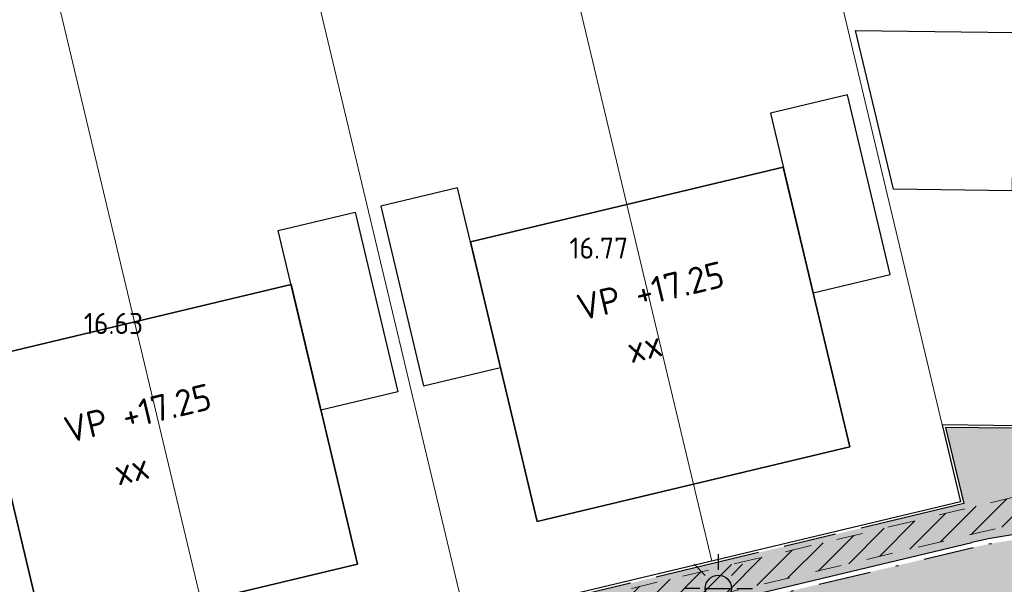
# Model space of a CAD drawing. Header units: metres. Extents: x 174255 to 175175, y 462028 to 462911.
# Tile 75 of 256: x 174523 to 174560, y 462589 to 462611. Entities that reach past the tile are written whole.
import ezdxf
from ezdxf.enums import TextEntityAlignment as Align

# ---------------------------------------------------------------- set-up
doc = ezdxf.new("R2010")
doc.units = ezdxf.units.M
for name, pattern in [('NLCS-HIDDEN', [4, 2, -2]), ('VH-GELEIDEBAND_50X200', [8, 4, -2, 0, -2]), ('VH-OPSLUITBAND_100X200', [16, 8, -2, 4, -2])]:
    doc.linetypes.add(name, pattern=pattern)
for name, color, linetype, lineweight in [('B-ME-AL-PEIL_MAAIVELD-T20', 8, 'Continuous', 20), ('B-WE-KL-TRACE_WENSTRACE-A', 252, 'Continuous', 20), ('B-WE-KL-TRACE_WENSTRACE-G', 252, 'NLCS-HIDDEN', 20), ('N-PV-KG-GRENS_PERCEEL-G', 1, 'Continuous', 20), ('N-PV-KG-GRENS_UITGEEFBAAR-GEBIED-G', 170, 'Continuous', 30), ('N-WE-IE-MEUBILAIR_WEGMEUBILAIR-LICHTMAST-PAALTOP-6.00-S', 5, 'Continuous', 25), ('N-WE-OG-BEBOUWING_GARAGE-G', 142, 'Continuous', 25), ('N-WE-OG-BEBOUWING_WONINGBOUW-G', 7, 'Continuous', 35), ('N-WE-OG-BEBOUWING_WONINGBOUW_HUISNUMMER-T20', 7, 'Continuous', 25), ('N-WE-OG-BEBOUWING_WONINGBOUW_VLOERPEIL-T20', 7, 'Continuous', 25), ('N-WE-VH-KANTOPSLUITING_ACHTERKANTBAND-G', 50, 'Continuous', 25), ('N-WE-VH-KANTOPSLUITING_GELEIDEBAND_50-200X200-G', 210, 'VH-GELEIDEBAND_50X200', 25), ('N-WE-VH-KANTOPSLUITING_OPSLUITBAND_100X200-G', 152, 'VH-OPSLUITBAND_100X200', 25), ('N-WE-VH-VERHARDING_STRAATBAKSTEEN_DIKFORMAAT_ROOD-TROTTOIR-V', 33, 'Continuous', 25), ('N-WE-VH-VERHARDING_STRAATBAKSTEEN_DIKFORMAAT_ROOD-WATERPASSEREND-V', 55, 'Continuous', 25)]:
    doc.layers.add(name, color=color, linetype=linetype, lineweight=lineweight)
doc.styles.add('NLCS-ISO-M500-T20', font='NLCS-ISO.ttf', dxfattribs={"height": 1})

# ---------------------------------------------------------------- blocks, each defined once
blk = doc.blocks.new('lichtmast 5.00 m')
blk.add_hatch(color=256).paths.add_polyline_path([(-0.2500000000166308, 0, 1), (0.2500000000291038, 0)])
for p, q in [((0, 0.3499999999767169), (0, 0.6500000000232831)), ((-0.2474873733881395, 0.2474873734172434), (-0.4596194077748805, 0.4596194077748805)), ((0.2474873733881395, 0.247487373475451), (0.4596194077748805, 0.4596194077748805)), ((-0.3500000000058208, 0), (-0.6499999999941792, 0)), ((-0.2500000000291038, 0), (0.2500000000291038, 0)), ((0.3500000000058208, 0), (0.6499999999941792, 0)), ((-0.2474873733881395, -0.2474873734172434), (-0.4596194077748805, -0.4596194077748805)), ((0, -0.6500000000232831), (0, -0.3499999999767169)), ((0.2474873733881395, -0.247487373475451), (0.459619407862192, -0.4596194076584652))]:
    blk.add_line(p, q)
blk.add_circle((0, 0), 0.2500000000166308)

msp = doc.modelspace()

# ---------------------------------------------------------------- hatches: boundary and pattern name
at = {"layer": 'B-WE-KL-TRACE_WENSTRACE-A'}
h = msp.add_hatch(dxfattribs=at)
h.set_pattern_fill('AKL-WENSTRACE', color=256, scale=5, pattern_type=2)
h.set_pattern_definition([(45, (7009.968226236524, -5333.280170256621), (-0.4419417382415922, 0.4419417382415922), [])])
edge = h.paths.add_edge_path()
edge.add_line((174561.1605458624, 462532.0989702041), (174561.0658023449, 462524.9997435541))
edge.add_line((174561.0658023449, 462524.9997435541), (174533.2316158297, 462525.3712118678))
edge.add_line((174533.2316158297, 462525.3712118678), (174531.9525033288, 462540.8590575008))
edge.add_arc((174457.7047188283, 462534.7270267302), 74.50057251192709, 4.721271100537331, 10.37402687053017)
edge.add_line((174530.9874455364, 462548.1425875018), (174544.1329476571, 462551.271554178))
edge.add_line((174544.1329476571, 462551.271554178), (174535.9280328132, 462585.6910932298))
edge.add_line((174535.9280328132, 462585.6910932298), (174534.9558274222, 462585.456952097))
edge.add_line((174534.9558274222, 462585.456952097), (174542.9514576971, 462551.9153598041))
edge.add_line((174542.9514576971, 462551.9153598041), (174532.1318001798, 462549.3400037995))
edge.add_line((174532.1318001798, 462549.3400037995), (174514.6897295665, 462547.8994954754))
edge.add_line((174514.6897295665, 462547.8994954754), (174503.1916710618, 462543.9082026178))
edge.add_line((174503.1916710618, 462543.9082026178), (174492.5572720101, 462565.7406922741))
edge.add_line((174492.5572720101, 462565.7406922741), (174491.6423641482, 462565.3354025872))
edge.add_line((174491.6423641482, 462565.3354025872), (174502.6812554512, 462542.672487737))
edge.add_line((174502.6812554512, 462542.672487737), (174514.898133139, 462546.9133025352))
edge.add_line((174514.898133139, 462546.9133025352), (174529.9727263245, 462548.1582852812))
edge.add_arc((174457.7283650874, 462534.6297139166), 73.50013587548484, 4.721245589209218, 10.606441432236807, ccw=False)
edge.add_line((174530.9791102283, 462540.6793676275), (174532.8609677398, 462517.8933197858))
edge.add_line((174532.8609677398, 462517.8933197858), (174519.7026749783, 462516.8066007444))
edge.add_line((174519.7026749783, 462516.8066007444), (174520.5656463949, 462509.8115966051))
edge.add_line((174520.5656463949, 462509.8115966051), (174521.5581221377, 462509.9340380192))
edge.add_line((174521.5581221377, 462509.9340380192), (174520.8226348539, 462515.8956915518))
edge.add_line((174520.8226348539, 462515.8956915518), (174533.9398826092, 462516.9790207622))
edge.add_line((174533.9398826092, 462516.9790207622), (174533.3294904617, 462524.369816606))
edge.add_line((174533.3294904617, 462524.369816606), (174562.0768783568, 462523.9861609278))
edge.add_line((174562.0768783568, 462523.9861609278), (174562.1716244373, 462531.0855834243))
edge.add_line((174562.1716244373, 462531.0855834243), (174592.9443543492, 462530.6751003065))
edge.add_line((174592.9443543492, 462530.6751003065), (174593.9421617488, 462530.8117859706))
edge.add_line((174593.9421617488, 462530.8117859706), (174593.6844746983, 462531.7996495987))
edge.add_line((174593.6844746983, 462531.7996495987), (174594.3033468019, 462578.1946979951))
edge.add_line((174594.3033468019, 462578.1946979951), (174594.7134778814, 462578.9431135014))
edge.add_line((174594.7134778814, 462578.9431135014), (174594.958302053, 462597.2904152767))
edge.add_line((174594.958302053, 462597.2904152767), (174594.5584503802, 462597.2957508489))
edge.add_line((174594.5584503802, 462597.2957508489), (174594.8775345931, 462621.2165697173))
edge.add_line((174594.8775345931, 462621.2165697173), (174600.3170870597, 462627.9729559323))
edge.add_arc((174655.7627324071, 462618.2020597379), 56.3000000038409, 160.1144639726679, 170.0056796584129, ccw=False)
edge.add_line((174602.8196748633, 462637.3520638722), (174601.8793008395, 462637.6922060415))
edge.add_arc((174655.762732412, 462618.2020597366), 57.30000000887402, 160.1144639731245, 169.7474836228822)
edge.add_line((174599.3776482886, 462628.4007012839), (174593.8822257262, 462621.5749196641))
edge.add_line((174593.8822257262, 462621.5749196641), (174593.5585394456, 462597.3090971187))
edge.add_line((174593.5585394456, 462597.3090971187), (174576.797482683, 462597.5326759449))
edge.add_line((174576.797482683, 462597.5326759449), (174576.761245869, 462594.8161070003))
edge.add_line((174576.761245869, 462594.8161070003), (174561.8637666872, 462595.0148272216))
edge.add_line((174561.8637666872, 462595.0148272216), (174561.8355865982, 462592.902247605))
edge.add_line((174561.8355865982, 462592.902247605), (174520.4699462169, 462583.0442731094))
edge.add_line((174520.4699462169, 462583.0442731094), (174513.374465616, 462612.8097460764))
edge.add_line((174513.374465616, 462612.8097460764), (174505.3179127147, 462610.8895252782))
edge.add_arc((174511.4138291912, 462585.3131868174), 26.29276110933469, 103.4058786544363, 117.4871049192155)
edge.add_line((174499.2784323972, 462608.6378825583), (174483.0795162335, 462600.2105934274))
edge.add_line((174483.0795162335, 462600.2105934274), (174483.5053150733, 462599.304880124))
edge.add_line((174483.5053150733, 462599.304880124), (174499.7399512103, 462607.7507521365))
edge.add_arc((174511.413878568, 462585.3130543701), 25.29290139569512, 103.4059164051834, 117.4871426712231, ccw=False)
edge.add_line((174505.5497610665, 462609.9167733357), (174512.6335959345, 462611.6051538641))
edge.add_line((174512.6335959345, 462611.6051538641), (174519.7290700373, 462581.8397081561))
edge.add_line((174519.7290700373, 462581.8397081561), (174562.8251084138, 462592.1100591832))
edge.add_line((174562.8251084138, 462592.1100591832), (174562.8503397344, 462594.0015781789))
edge.add_line((174562.8503397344, 462594.0015781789), (174577.7478189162, 462593.8028579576))
edge.add_line((174577.7478189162, 462593.8028579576), (174577.7840557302, 462596.5194269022))
edge.add_line((174577.7840557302, 462596.5194269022), (174593.9450484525, 462596.3038524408))
edge.add_line((174593.9450484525, 462596.3038524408), (174593.7168884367, 462579.2053746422))
edge.add_line((174593.7168884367, 462579.2053746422), (174593.3068688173, 462578.4571625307))
edge.add_line((174593.3068688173, 462578.4571625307), (174592.6826168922, 462531.6784914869))
edge.add_line((174592.6826168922, 462531.6784914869), (174561.1605458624, 462532.0989702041))
at = {"layer": 'N-WE-VH-VERHARDING_STRAATBAKSTEEN_DIKFORMAAT_ROOD-TROTTOIR-V'}
h = msp.add_hatch(color=256, dxfattribs=at)
h.dxf.hatch_style = 1
h.paths.add_polyline_path([(174593.3611130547, 462597.5117484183), (174578.4000079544, 462597.7113173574), (174578.7493025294, 462623.8969195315), (174576.952009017, 462624.1118217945), (174576.5639312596, 462595.0187568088), (174558.0606195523, 462595.265575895), (174558.749682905, 462592.3749617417), (174520.6181235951, 462583.2851771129), (174513.8472757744, 462611.6888186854), (174512.0963212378, 462611.2714960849), (174519.2197153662, 462581.3893125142), (174526.5298677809, 462583.1319260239), (174526.6420099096, 462583.2266496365), (174527.0275507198, 462582.7702125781), (174527.9172288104, 462583.3075402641, -0.05888165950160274), (174529.2834025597, 462583.8087728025), (174559.0565990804, 462590.9060945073, -0.06191659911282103), (174562.783947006, 462591.3190357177), (174563.1145246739, 462591.3146260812), (174563.1463116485, 462593.697603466), (174573.1949219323, 462593.5635632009), (174573.1631349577, 462591.180585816), (174578.3119771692, 462591.1119044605), (174578.3719981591, 462595.6115041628), (174591.7708061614, 462595.4327749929), (174593.3330933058, 462595.4119280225)])
at = {"layer": 'N-WE-VH-VERHARDING_STRAATBAKSTEEN_DIKFORMAAT_ROOD-WATERPASSEREND-V'}
h = msp.add_hatch(color=256, dxfattribs=at)
h.dxf.hatch_style = 1
edge = h.paths.add_edge_path()
edge.add_line((174591.5530851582, 462523.0927340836), (174533.8730896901, 462523.862517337))
edge.add_line((174533.8730896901, 462523.862517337), (174532.4694761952, 462540.8578549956))
edge.add_arc((174457.7239552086, 462534.6847608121), 74.99999999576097, 4.721237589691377, 13.40791368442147)
edge.add_line((174530.6797447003, 462552.0759303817), (174524.895901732, 462576.3390961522))
edge.add_arc((174530.7215817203, 462577.7773921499), 6.000603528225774, 127.8409441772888, 193.8683561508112, ccw=False)
edge.add_line((174527.0403821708, 462582.5161696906), (174527.1582366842, 462582.6154950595))
edge.add_line((174527.1582366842, 462582.6154950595), (174528.0142314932, 462583.1324794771))
edge.add_line((174528.0142314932, 462583.1324794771), (174529.329779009, 462583.6142240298))
edge.add_line((174529.329779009, 462583.6142240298), (174559.1029755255, 462590.7115457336))
edge.add_arc((174562.5812094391, 462576.1203878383), 14.99999999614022, 89.23576635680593, 103.40791368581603, ccw=False)
edge.add_line((174562.7812794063, 462591.1190535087), (174593.270382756, 462590.7123537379))
edge.add_line((174593.270382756, 462590.7123537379), (174593.1969978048, 462585.212843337))
edge.add_line((174593.1969978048, 462585.212843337), (174562.7700697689, 462585.6187137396))
edge.add_arc((174562.6366897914, 462575.619603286), 10.00000000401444, 89.23576636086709, 103.407913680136)
edge.add_line((174560.3178671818, 462585.3470418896), (174535.9552226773, 462579.5394852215))
edge.add_arc((174537.3465162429, 462573.7030220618), 5.99999999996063, 103.4079136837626, 193.4079136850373)
edge.add_line((174531.5100530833, 462572.3117284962), (174536.6099553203, 462550.9176875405))
edge.add_arc((174537.2308525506, 462550.1337955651), 0.9999999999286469, 128.381684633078, 191.0349737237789)
edge.add_arc((174457.7284996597, 462534.6297352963), 80.00000000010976, 4.7212376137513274, 11.034973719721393, ccw=False)
edge.add_line((174537.4570553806, 462541.214369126), (174538.0335241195, 462534.2343272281))
edge.add_arc((174544.0131657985, 462534.7281747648), 5.999999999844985, 184.721237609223, 269.2354177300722)
edge.add_line((174543.9331013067, 462528.7287089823), (174591.6198052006, 462528.0922611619))
edge.add_line((174591.6198052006, 462528.0922611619), (174591.5530851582, 462523.0927340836))

# ---------------------------------------------------------------- linework, layer by layer
at = {"layer": 'B-WE-KL-TRACE_WENSTRACE-G', "ltscale": 0.5, "flags": 128}
msp.add_lwpolyline([(174483.0795162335, 462600.2105934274), (174499.2784323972, 462608.6378825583, -0.0615183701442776), (174505.3179127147, 462610.8895252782), (174513.374465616, 462612.8097460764), (174520.4699462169, 462583.0442731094), (174561.8355865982, 462592.902247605), (174561.8637666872, 462595.0148272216), (174576.761245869, 462594.8161070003), (174576.797482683, 462597.5326759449), (174593.5585394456, 462597.3090971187), (174593.8822257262, 462621.5749196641), (174599.3776482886, 462628.4007012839, -0.04205674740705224), (174601.8793008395, 462637.6922060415, 0.04205674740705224)], format="xyb", dxfattribs=at)
msp.add_lwpolyline([(174561.0658049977, 462524.9997435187), (174561.1605458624, 462532.0989702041), (174592.6826168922, 462531.6784914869), (174593.3068688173, 462578.4571625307), (174593.7168884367, 462579.2053746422), (174593.9450484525, 462596.3038524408), (174577.7840557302, 462596.5194269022), (174577.7478189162, 462593.8028579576), (174562.8503397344, 462594.0015781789), (174562.8251084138, 462592.1100591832), (174535.9259936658, 462585.6996474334), (174544.1329476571, 462551.271554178), (174530.9874455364, 462548.1425875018, -0.02466980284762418), (174531.9525033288, 462540.8590575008), (174533.2316158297, 462525.3712118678)], format="xyb", close=True, dxfattribs=at)
at = {"layer": 'N-PV-KG-GRENS_PERCEEL-G'}
for points in [[(174551.9046347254, 462620.6586198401), (174557.9335735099, 462595.3672794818)], [(174549.1934393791, 462590.1997505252), (174542.4688952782, 462618.4091485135)], [(174539.8552572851, 462587.9737182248), (174533.1307361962, 462616.1830196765)], [(174530.5165540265, 462585.7475626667), (174523.7920574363, 462613.9567613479)]]:
    msp.add_lwpolyline(points, dxfattribs=at)
at = {"layer": 'N-PV-KG-GRENS_UITGEEFBAAR-GEBIED-G'}
msp.add_lwpolyline([(174558.6292202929, 462592.4490479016), (174520.692209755, 462583.405639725), (174513.9677381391, 462611.6147335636), (174558.7695807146, 462622.2950826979, -0.03141018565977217), (174561.8616235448, 462622.8297133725), (174572.1672484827, 462623.9513728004, -0.04701247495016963), (174576.8507717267, 462624.0197326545), (174576.4652739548, 462595.1200817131), (174557.9335735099, 462595.3672794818)], format="xyb", close=True, dxfattribs=at)
at = {"layer": 'N-WE-OG-BEBOUWING_GARAGE-G'}
for points in [[(174556.0814598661, 462604.2927769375), (174554.6464923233, 462610.3124520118), (174560.6654334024, 462610.2321642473), (174560.5854054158, 462604.2326979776)], [(174554.3354493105, 462607.8738182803), (174551.4172177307, 462607.1781714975), (174553.0403935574, 462600.3689644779), (174555.9586251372, 462601.0646112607)], [(174539.5497416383, 462604.3492128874), (174536.6315100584, 462603.6535661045), (174538.2546870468, 462596.8443542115), (174541.1729186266, 462597.5400009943)], [(174534.3637132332, 462595.9168254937), (174532.7405374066, 462602.7260325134), (174535.6587689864, 462603.4216792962), (174537.281944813, 462596.6124722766)]]:
    msp.add_lwpolyline(points, close=True, dxfattribs=at)
at = {"layer": 'N-WE-OG-BEBOUWING_WONINGBOUW-G'}
for points in [[(174554.4318518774, 462594.5318101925), (174551.9043352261, 462605.1347182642), (174540.0368602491, 462602.305754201), (174542.5643102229, 462591.703127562), (174554.4318518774, 462594.5318101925)], [(174535.755110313, 462590.0795197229), (174533.2277609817, 462600.6824676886), (174521.3602859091, 462597.8535040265), (174523.8876352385, 462587.2505560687), (174535.755110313, 462590.0795197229)]]:
    msp.add_lwpolyline(points, dxfattribs=at)
at = {"layer": 'N-WE-VH-KANTOPSLUITING_ACHTERKANTBAND-G'}
msp.add_line((174529.2834025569, 462583.8087728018), (174559.0565990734, 462590.9060945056), dxfattribs=at)
msp.add_lwpolyline([(174558.6292202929, 462592.4490479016), (174520.692209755, 462583.405639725), (174513.9677381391, 462611.6147335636), (174558.7695807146, 462622.2950826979, -0.03141018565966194), (174561.8616235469, 462622.8297133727), (174572.1672484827, 462623.9513728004, -0.04701247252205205), (174576.850771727, 462624.0197326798), (174576.4652739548, 462595.1200817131), (174557.9335735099, 462595.3672794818)], format="xyb", close=True, dxfattribs=at)
msp.add_arc((174562.5812094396, 462576.1203878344), 15.2, 89.23576635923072, 103.407913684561, dxfattribs=at)
at = {"layer": 'N-WE-VH-KANTOPSLUITING_GELEIDEBAND_50-200X200-G', "ltscale": 0.5}
msp.add_line((174529.3297790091, 462583.6142240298), (174559.1029755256, 462590.7115457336), dxfattribs=at)
msp.add_arc((174562.5812094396, 462576.1203878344), 15, 89.23576635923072, 103.407913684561, dxfattribs=at)
at = {"layer": 'N-WE-VH-KANTOPSLUITING_OPSLUITBAND_100X200-G', "ltscale": 0.5}
msp.add_lwpolyline([(174558.749682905, 462592.3749617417), (174520.6181235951, 462583.2851771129), (174513.8472757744, 462611.6888186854), (174558.7463914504, 462622.3923568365, -0.0314101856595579), (174561.85080349, 462622.9291262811), (174572.1564284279, 462624.0507857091, -0.04794839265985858), (174576.952009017, 462624.1118217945), (174576.5639312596, 462595.0187568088), (174558.0606195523, 462595.265575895)], format="xyb", close=True, dxfattribs=at)

# ---------------------------------------------------------------- block references
at = {"layer": 'N-WE-IE-MEUBILAIR_WEGMEUBILAIR-LICHTMAST-PAALTOP-6.00-S', "xscale": 2, "yscale": 2, "zscale": 2}
msp.add_blockref('lichtmast 5.00 m', (174549.4406094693, 462589.1628743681), dxfattribs=at)

# ---------------------------------------------------------------- texts
at = {"layer": 'B-ME-AL-PEIL_MAAIVELD-T20', "style": 'NLCS-ISO-M500-T20'}
for s, p in [('16.77', (174543.7896673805, 462601.6637025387)), ('16.63', (174525.3685636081, 462598.8055548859))]:
    msp.add_text(s, height=0.8, dxfattribs=at).set_placement(p)
at = {"layer": 'N-WE-OG-BEBOUWING_WONINGBOUW_HUISNUMMER-T20', "style": 'NLCS-ISO-M500-T20'}
for p in [(174546.7464888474, 462597.8406063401), (174527.2916116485, 462593.2029611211)]:
    msp.add_text('xx', height=0.9999999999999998, rotation=13.41062513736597, dxfattribs=at).set_placement(p, align=Align.CENTER)
at = {"layer": 'N-WE-OG-BEBOUWING_WONINGBOUW_VLOERPEIL-T20', "style": 'NLCS-ISO-M500-T20'}
for p in [(174546.9812014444, 462599.9525967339), (174527.5263242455, 462595.3149515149)]:
    msp.add_text('VP +17.25', height=0.9999999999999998, rotation=13.41062513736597, dxfattribs=at).set_placement(p, align=Align.CENTER)

doc.saveas('drawing.dxf')
